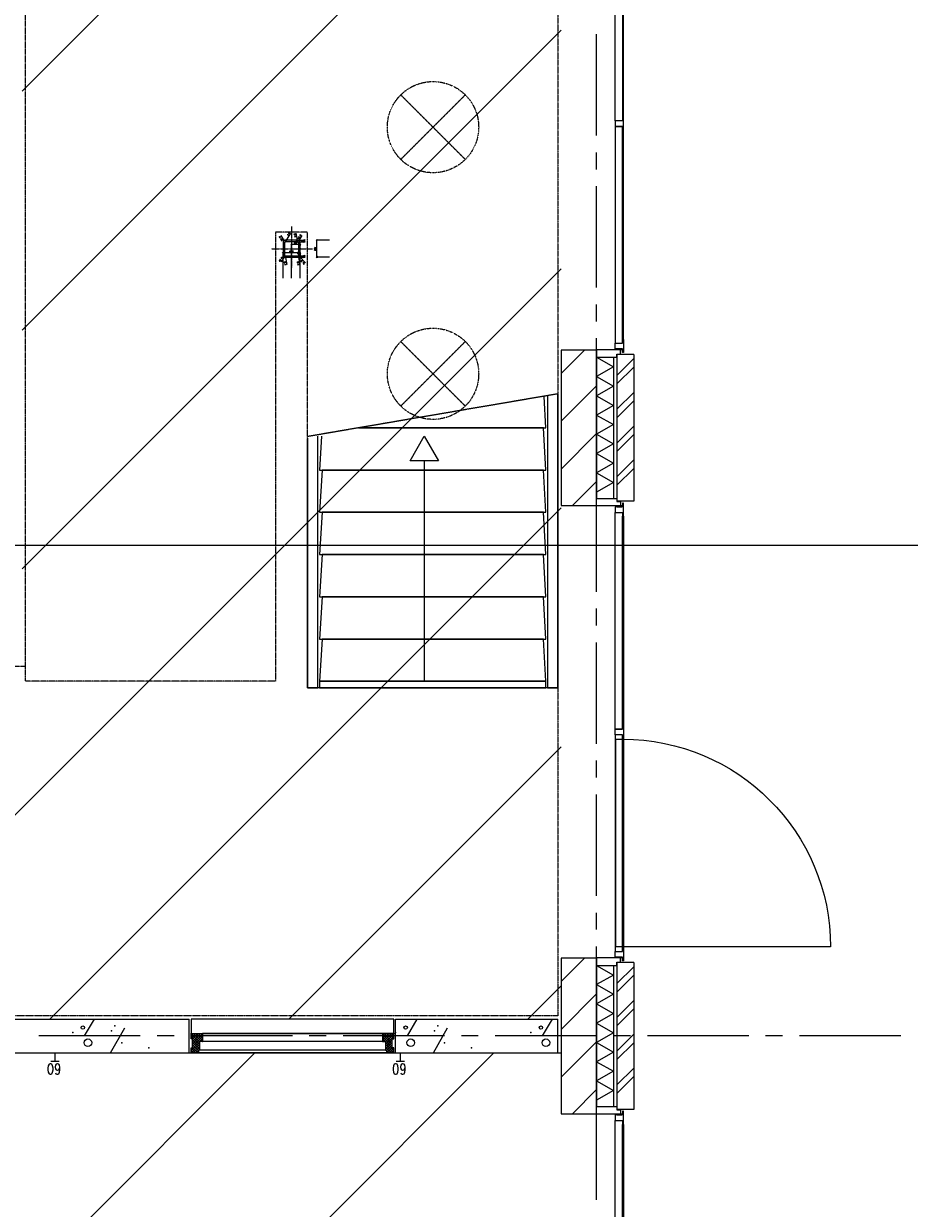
# Model space of a CAD drawing. Extents: x -66955 to 52345, y -20450 to 69550.
# Tile 77 of 94: x 32080 to 37320, y 13830 to 20842. Entities that reach past the tile are written whole.
import ezdxf
from ezdxf.enums import TextEntityAlignment as Align

# ---------------------------------------------------------------- set-up
doc = ezdxf.new("R2010")
doc.units = 0
doc.header["$MEASUREMENT"] = 0
for name, pattern in [('DASHDOT', [1, 0.5, -0.25, 0, -0.25]), ('DASHED', [0.75, 0.5, -0.25]), ('HIDDEN', [0.375, 0.25, -0.125])]:
    doc.linetypes.add(name, pattern=pattern)
for name, color, linetype in [('BEGGR--11-', 7, 'CONTINUOUS'), ('BEGGR--21-', 7, 'CONTINUOUS'), ('BEGGR--22-', 7, 'CONTINUOUS'), ('BEGGR--23-', 7, 'CONTINUOUS'), ('BEGGR--24-', 7, 'CONTINUOUS'), ('BEGGR--28-', 7, 'CONTINUOUS'), ('BEGGR--31-', 7, 'CONTINUOUS'), ('BEGGR--32-', 7, 'CONTINUOUS'), ('BEGGR--34-', 7, 'CONTINUOUS'), ('BEGGR--E5-', 7, 'CONTINUOUS'), ('STRAMIEN--E3-', 7, 'CONTINUOUS'), ('STRAMIEN--E7-', 7, 'CONTINUOUS')]:
    doc.layers.add(name, color=color, linetype=linetype)
doc.styles.add('ROMANS', font='ROMANS', dxfattribs={"height": 0.2})
doc.styles.add('txt', font='TXT', dxfattribs={"height": 0.2})

# ---------------------------------------------------------------- blocks, each defined once
blk = doc.blocks.new('*O143')
at = {"layer": 'BEGGR--24-', "color": 7, "linetype": 'CONTINUOUS'}
blk.add_line((0, 580.5), (0, -725.01), dxfattribs=at)
blk.add_lwpolyline([(0, 725), (83.42, 580.5), (-83.42, 580.5)], close=True, dxfattribs=at)
blk = doc.blocks.new('*O168')
at = {"layer": 'BEGGR--31-', "color": 7, "linetype": 'CONTINUOUS'}
for points in [[(-92.5, 1277), (-92.5, 1355), (-87.5, 1355), (-87.5, 1333), (-42.5, 1333), (-42.5, 1299), (-87.5, 1299), (-87.5, 1277)], [(-83.5, 1333), (-83.5, 1338), (-53.5, 1338), (-53.5, 1333)], [(-53.5, 1382), (-53.5, 1363), (-75.5, 1363), (-75.5, 1338), (66.5, 1338), (66.5, 1382)], [(-87.5, 39), (-92.5, 39), (-92.5, 1277), (-87.5, 1277)], [(-42.5, 1299), (-87.5, 1299), (-87.5, 17), (-42.5, 17)], [(-92.5, -39), (-92.5, 39), (-87.5, 39), (-87.5, 17), (-42.5, 17), (-42.5, -17), (-87.5, -17), (-87.5, -39)], [(-87.5, -1277), (-92.5, -1277), (-92.5, -39), (-87.5, -39)], [(-87.5, -17), (-42.5, -17), (-42.5, -1299), (-87.5, -1299)], [(-92.5, -1277), (-92.5, -1355), (-87.5, -1355), (-87.5, -1333), (-42.5, -1333), (-42.5, -1299), (-87.5, -1299), (-87.5, -1277)], [(-83.5, -1333), (-83.5, -1338), (-53.5, -1338), (-53.5, -1333)], [(-53.5, -1382), (-53.5, -1363), (-75.5, -1363), (-75.5, -1338), (66.5, -1338), (66.5, -1382)]]:
    blk.add_lwpolyline(points, close=True, dxfattribs=at)
blk = doc.blocks.new('MERKBF')
at = {"layer": 'BEGGR--31-', "color": 7, "linetype": 'CONTINUOUS'}
blk.add_blockref('*O168', (75.5, -1363), dxfattribs=at)
blk = doc.blocks.new('B__DIM')
at = {"layer": 'BEGGR--28-', "color": 7, "linetype": 'CONTINUOUS'}
for p, q in [((-0.5, -0.5), (0.5, 0.5)), ((-0.5, 0), (0.5, 0)), ((0, 0.5), (0, -0.5))]:
    blk.add_line(p, q, dxfattribs=at)
blk = doc.blocks.new('B28KOK')
at = {"layer": 'BEGGR--28-', "color": 7, "linetype": 'CONTINUOUS'}
for p, q in [((-174.1, 50), (-24.1, 50)), ((-174.1, 0), (25.9, 0)), ((-41.9, 37.2), (-92.2, 27.2)), ((-48.3, 44.2), (-78.6, 62.4)), ((-13.4, 50), (-50.9, 50)), ((-13.4, 42), (-50.9, 42)), ((-50, 50), (-50, 42)), ((-50, 38), (-50, -38)), ((-42, 38), (-42, -38)), ((38, 50), (-38, 50)), ((38, 42), (-38, 42)), ((-25, -50), (-25, 50)), ((25, -50), (25, 0)), ((41.4, 35.9), (93.2, 4.9)), ((42, -38), (42, 38)), ((48.3, 44.2), (78.6, 62.4)), ((50, -38), (50, 38)), ((-174.1, -50), (-24.1, -50)), ((-174.1, -50), (25.9, -50)), ((-41.9, -38.8), (-92.2, -48.8)), ((-46.5, -46.5), (-82.5, -82.5)), ((-25.9, -42), (-50.9, -42)), ((-25.9, -50), (-50.9, -50)), ((-50, -13.4), (-50, -75.9)), ((-50, -13.4), (-50, -50.9)), ((-50, -42), (-50, -50)), ((-50, -50), (0, -50)), ((-42, -13.4), (-42, -75.9)), ((-38, -42), (38, -42)), ((-38, -50), (38, -50)), ((0, -13.4), (0, -50.9)), ((41.9, -37.2), (92.2, -27.2)), ((42, -25.9), (42, -75.9)), ((48.3, -44.2), (78.6, -62.4)), ((50, -25.9), (50, -75.9)), ((-50, -75), (-42, -75)), ((42, -75), (50, -75)), ((-50, -224.1), (-50, -149.1)), ((-50, -150), (50, -150)), ((50, -224.1), (50, -149.1))]:
    blk.add_line(p, q, dxfattribs=at)
for points in [[(-58.3, 45), (-48.3, 44.2), (-53.7, 52.7)], [(-49.9, 31), (-41.9, 37.2), (-51.6, 39.9)], [(51.5, 35.2), (41.4, 35.9), (46.8, 27.4)], [(53.7, 52.7), (48.3, 44.2), (58.3, 45)], [(-49.7, -56), (-46.5, -46.5), (-56, -49.7)], [(-49.9, -45), (-41.9, -38.8), (-51.6, -36.1)], [(49.9, -31), (41.9, -37.2), (51.6, -39.9)], [(58.3, -44.9), (48.3, -44.2), (53.7, -52.7)]]:
    blk.add_lwpolyline(points, dxfattribs=at)
for centre, radius, start, end in [((-38, 38), 12, 90, 180), ((-38, 38), 4, 90, 180), ((38, 38), 12, 0, 90), ((38, 38), 4, 0, 90), ((-38, -38), 12, 180, 270), ((-38, -38), 4, 180, 270), ((38, -38), 4, 270, 360), ((38, -38), 12, 270, 360)]:
    blk.add_arc(centre, radius, start, end, dxfattribs=at)
at = {"layer": 'BEGGR--28-', "color": 7, "linetype": 'CONTINUOUS', "xscale": 9, "yscale": -9}
for p, rotation in [((-50, 50), 90), ((-50, 42), 270), ((-25, 50), 90), ((25, 0), 90), ((-50, -42), 90), ((-50, -50), 270), ((-50, -50), 180), ((-25, -50), 270), ((25, -50), 270), ((-50, -75), 180), ((42, -75), 180), ((-50, -150), 180)]:
    blk.add_blockref('B__DIM', p, dxfattribs=dict(at, rotation=rotation))
for p in [(0, -50), (-42, -75), (50, -75), (50, -150)]:
    blk.add_blockref('B__DIM', p, dxfattribs=at)
at = {"layer": 'BEGGR--28-', "color": 7, "linetype": 'CONTINUOUS', "extrusion": (0, 0, -1), "style": 'ROMANS'}
for s, rotation, p in [('12', 30.9762, (64.1, 58.9)), ('R', 329.0238, (-76.3, 66.2)), ('4', 348.70227, (87.9, 32.6)), ('R', 348.70227, (74.7, 35.3)), ('R', 30.9762, (52.5, 52)), ('8', 90, (45.5, 43.4)), ('100', 90, (20.5, -12)), ('12', 329.0238, (-64.7, 59.3)), ('4', 30.95918, (-84, 15.7)), ('R', 30.95918, (-95.5, 8.7)), ('4', 348.69414, (87.9, -43.4)), ('12', 315, (75.6, -69.2)), ('R', 348.69414, (74.7, -40.7)), ('R', 315, (66, -59.7)), ('8', 90, (45.5, -48.6)), ('50', 90, (-29.5, -32.5)), ('12', 30.95546, (-69.4, -51.6)), ('4', 348.69414, (-78, -25.4)), ('R', 30.95546, (-80.9, -58.5)), ('R', 348.69414, (-91.3, -22.8))]:
    blk.add_text(s, height=9, rotation=rotation, dxfattribs=at).set_placement(p)
for s, p in [('8', (43.4, -70.5)), ('50', (17.5, -45.5)), ('8', (-48.6, -70.5)), ('100', (-12, -145.5))]:
    blk.add_text(s, height=9, dxfattribs=at).set_placement(p)
blk = doc.blocks.new('*O169')
at = {"layer": 'BEGGR--28-', "color": 7, "linetype": 'HIDDEN'}
for p, q in [((-1.7, 120.83), (-1.7, -120.82)), ((-121.34, -10.51), (121.34, -10.51))]:
    blk.add_line(p, q, dxfattribs=at)
at = {"layer": 'BEGGR--28-', "color": 5, "linetype": 'CONTINUOUS', "rotation": 90}
blk.add_blockref('B28KOK', (-1.7, -10.51), dxfattribs=at)
blk = doc.blocks.new('*O209')
at = {"layer": 'BEGGR--32-', "color": 7, "linetype": 'CONTINUOUS'}
for p, q in [((-8.92, 57.01), (-33.5, 32.43)), ((5.23, 57), (-33.5, 18.29)), ((-18.49, 10), (-33.5, 25.02)), ((-32.63, 10.01), (-33.5, 10.88)), ((-23.06, 57.01), (-33.49, 46.58)), ((24.49, -4.7), (-33.49, 53.3)), ((24.49, -18.84), (-33.49, 39.16)), ((19.37, 57), (-27.64, 10.01)), ((24.5, 9.44), (-23.06, 57.01)), ((24.5, 19.71), (-16.51, -21.28)), ((24.5, 5.57), (-16.51, -35.43)), ((33.51, 57), (-16.5, 7)), ((33.51, 42.86), (-16.5, -7.14)), ((33.49, -41.99), (-16.5, 8.02)), ((24.5, 23.58), (-8.92, 57.01)), ((33.5, 28.72), (5.23, 57)), ((33.51, 42.86), (19.37, 57)), ((33.5, 28.71), (31.79, 27)), ((20.22, -57), (-16.51, -20.27)), ((6.08, -57), (-16.51, -34.41)), ((33.49, -56.13), (-16.5, -6.13)), ((24.49, -8.58), (-10.51, -43.57)), ((-8.06, -57), (-10.51, -54.55)), ((24.49, -22.72), (-9.8, -57)), ((33.49, -27.86), (4.34, -57)), ((33.49, -42), (18.49, -57)), ((33.49, -56.14), (32.63, -57)), ((33.49, -27.84), (32.65, -27))]:
    blk.add_line(p, q, dxfattribs=at)
blk.add_lwpolyline([(33.51, 57), (-33.49, 57.01), (-33.5, 10.01), (-16.5, 10), (-16.51, -41), (-10.51, -41), (-10.51, -57), (33.49, -57), (33.49, -27), (24.49, -27), (24.5, 27), (33.5, 27)], close=True, dxfattribs=at)
blk.add_lwpolyline([(33.51, 57), (-33.49, 57.01), (-33.5, 10.01), (-16.5, 10), (-16.51, -41), (-10.51, -41), (-10.51, -57), (33.49, -57), (33.49, -27), (24.49, -27), (24.5, 27), (33.5, 27)], close=True, dxfattribs=at)
blk.add_point((33.51, 57), dxfattribs=at)
at = {"layer": 'BEGGR--32-', "color": 7, "linetype": 'CONTINUOUS', "style": 'txt'}
blk.add_text('67x114', height=10, rotation=89.992299, dxfattribs=at).set_placement((6.5, -19))
blk = doc.blocks.new('*O210')
at = {"layer": 'BEGGR--32-', "color": 7, "linetype": 'CONTINUOUS'}
for p, q in [((-33.51, -42), (16.5, 7.99)), ((-33.5, 28.71), (-5.21, 57)), ((-33.5, 28.72), (-31.78, 27)), ((-33.49, 42.86), (-19.35, 57)), ((-33.49, 57), (16.5, 7)), ((-33.49, 42.86), (16.5, -7.14)), ((-24.51, -4.72), (33.51, 53.28)), ((-24.51, -18.86), (33.51, 39.14)), ((-24.5, 23.57), (8.94, 56.99)), ((-24.5, 9.42), (23.08, 56.99)), ((-24.5, 19.72), (16.49, -21.29)), ((-24.5, 5.58), (16.49, -35.43)), ((-19.35, 57), (27.65, 9.99)), ((-5.21, 57), (33.5, 18.28)), ((8.94, 56.99), (33.5, 32.42)), ((18.5, 9.99), (33.5, 24.99)), ((23.08, 56.99), (33.51, 46.56)), ((32.64, 9.99), (33.5, 10.85)), ((-33.51, -56.14), (16.5, -6.15)), ((-33.51, -27.86), (-32.65, -27)), ((-33.51, -27.84), (-4.36, -57.01)), ((-33.51, -41.99), (-18.5, -57)), ((-33.51, -56.13), (-32.64, -57)), ((-24.51, -8.56), (10.49, -43.57)), ((-24.51, -22.7), (9.79, -57.01)), ((-20.23, -57), (16.49, -20.29)), ((-6.09, -57.01), (16.49, -34.43)), ((8.05, -57.01), (10.49, -54.57))]:
    blk.add_line(p, q, dxfattribs=at)
blk.add_lwpolyline([(-33.49, 57), (33.51, 56.99), (33.5, 9.99), (16.5, 9.99), (16.49, -41.01), (10.49, -41.01), (10.49, -57.01), (-33.51, -57), (-33.51, -27), (-24.51, -27), (-24.5, 27), (-33.5, 27)], close=True, dxfattribs=at)
blk.add_lwpolyline([(-33.49, 57), (33.51, 56.99), (33.5, 9.99), (16.5, 9.99), (16.49, -41.01), (10.49, -41.01), (10.49, -57.01), (-33.51, -57), (-33.51, -27), (-24.51, -27), (-24.5, 27), (-33.5, 27)], close=True, dxfattribs=at)
blk.add_point((-33.49, 57), dxfattribs=at)
at = {"layer": 'BEGGR--32-', "color": 7, "linetype": 'CONTINUOUS', "style": 'txt'}
blk.add_text('67x114', height=10, rotation=89.992299, dxfattribs=at).set_placement((-0.5, -19))
blk = doc.blocks.new('*O208')
at = {"layer": 'BEGGR--31-', "color": 7, "linetype": 'CONTINUOUS'}
for p, q in [((533.01, 14), (-532.98, 14)), ((533, -33), (-532.99, -33)), ((555.99, -100.01), (-556, -100)), ((549.99, -84.01), (-550, -84))]:
    blk.add_line(p, q, dxfattribs=at)
at = {"layer": 'BEGGR--32-', "color": 7, "linetype": 'CONTINUOUS'}
blk.add_lwpolyline([(-600, 14.02), (600, 14.02), (600, 100.01), (-600, 100.01)], close=True, dxfattribs=at)
for name, p in [('*O210', (-566.49, -42.99)), ('*O209', (566.5, -43.01))]:
    blk.add_blockref(name, p, dxfattribs=at)
blk = doc.blocks.new('BI$LF')
at = {"layer": 'BEGGR--31-', "color": 7, "linetype": 'CONTINUOUS'}
blk.add_blockref('*O208', (600, 99.99), dxfattribs=at)
blk = doc.blocks.new('*O231')
at = {"layer": 'BEGGR--32-', "color": 7, "linetype": 'CONTINUOUS'}
blk.add_line((705, -1273), (-525, -1273), dxfattribs=at)
blk.add_lwpolyline([(-525, -1273), (-565, -1273), (-565, -43), (-525, -43)], close=True, dxfattribs=at)
at = {"layer": 'BEGGR--32-', "color": 7, "linetype": 'CONTINUOUS', "extrusion": (0, 0, -1)}
blk.add_ellipse((-524.9, -1273.2), major_axis=(0, 1230.2), ratio=0.999853, start_param=6.283124, end_param=1.570671, dxfattribs=at)
at = {"layer": 'BEGGR--31-', "color": 7, "linetype": 'CONTINUOUS', "rotation": 180}
blk.add_blockref('MERKBF', (-537, -1363), dxfattribs=at)
blk = doc.blocks.new('MERKCF')
at = {"layer": 'BEGGR--31-', "color": 7, "linetype": 'CONTINUOUS'}
blk.add_blockref('*O231', (537.02, 1363), dxfattribs=at)
blk = doc.blocks.new('*O300')
at = {"layer": 'BEGGR--23-', "color": 7, "linetype": 'HIDDEN'}
for p, q in [((-190.92, -190.92), (190.92, 190.92)), ((190.92, -190.92), (-190.92, 190.92))]:
    blk.add_line(p, q, dxfattribs=at)
at = {"layer": 'BEGGR--23-', "color": 7, "linetype": 'DASHDOT'}
blk.add_circle((0, 0), 270, dxfattribs=at)
blk = doc.blocks.new('*O301')
at = {"layer": 'BEGGR--23-', "color": 7, "linetype": 'HIDDEN'}
for p, q in [((-190.92, -190.92), (190.92, 190.92)), ((190.92, -190.92), (-190.92, 190.92))]:
    blk.add_line(p, q, dxfattribs=at)
at = {"layer": 'BEGGR--23-', "color": 7, "linetype": 'DASHDOT'}
blk.add_circle((0, 0), 270, dxfattribs=at)

msp = doc.modelspace()

# ---------------------------------------------------------------- linework, layer by layer
at = {"layer": 'BEGGR--11-', "color": 1, "linetype": 'CONTINUOUS'}
for p, q in [((32070, 20443.17), (33576.83, 21950)), ((32070, 19028.95), (34991.05, 21950)), ((32070, 17614.74), (35260, 20804.74)), ((30819.47, 14950), (35260, 19390.53)), ((32233.69, 14950), (35260, 17976.31)), ((33647.9, 14950), (35260, 16562.1)), ((35062.12, 14950), (35260, 15147.88)), ((21280, 2582.1), (33447.9, 14750)), ((21280, 1167.88), (34862.12, 14750))]:
    msp.add_line(p, q, dxfattribs=at)
at = {"layer": 'BEGGR--21-', "color": 7, "linetype": 'CONTINUOUS'}
for p, q in [((35398.31, 18910), (35260, 18771.69)), ((35590, 18885), (35590, 18015)), ((35690, 18885), (35590, 18885)), ((35690, 18885), (35690, 18015)), ((35690, 18860), (35590, 18760)), ((35690, 18810), (35590, 18710)), ((35470, 18698.84), (35260, 18488.84)), ((35690, 18660), (35590, 18560)), ((35690, 18610), (35590, 18510)), ((35690, 18460), (35590, 18360)), ((35470, 18416), (35260, 18206)), ((35690, 18410), (35590, 18310)), ((35690, 18260), (35590, 18160)), ((35690, 18210), (35590, 18110)), ((35470, 18133.16), (35326.84, 17990)), ((35690, 18015), (35590, 18015)), ((35398.31, 15310), (35260, 15171.69)), ((35590, 15285), (35590, 14415)), ((35690, 15285), (35590, 15285)), ((35690, 15260), (35590, 15160)), ((35690, 15285), (35690, 14415)), ((35690, 15210), (35590, 15110)), ((35470, 15098.84), (35260, 14888.84)), ((35690, 15060), (35590, 14960)), ((35690, 15010), (35590, 14910)), ((35470, 14816), (35260, 14606)), ((35690, 14860), (35590, 14760)), ((35690, 14810), (35590, 14710)), ((35690, 14660), (35590, 14560)), ((35690, 14610), (35590, 14510)), ((35470, 14533.16), (35326.84, 14390)), ((35690, 14415), (35590, 14415))]:
    msp.add_line(p, q, dxfattribs=at)
for points in [[(35470, 17990), (35470, 18910), (35260, 18910), (35260, 17990)], [(35470, 14390), (35470, 15310), (35260, 15310), (35260, 14390)]]:
    msp.add_lwpolyline(points, close=True, dxfattribs=at)
at = {"layer": 'BEGGR--22-', "color": 7, "linetype": 'CONTINUOUS'}
for p, q in [((35470, 18868), (35470, 18032)), ((35470, 18868), (35570, 18868)), ((35570, 18868), (35570, 18032)), ((35470, 18032), (35570, 18032)), ((35470, 15268), (35470, 14432)), ((35470, 15268), (35570, 15268)), ((35570, 15268), (35570, 14432)), ((29170, 14950), (33060, 14950)), ((32440, 14850), (32498, 14950)), ((33060, 14750), (33060, 14950)), ((34280, 14950), (35240, 14950)), ((34280, 14750), (34280, 14950)), ((34350, 14850), (34408, 14950)), ((35150, 14850), (35208, 14950)), ((35240, 14750), (35240, 14950)), ((32594, 14750), (32678, 14898)), ((34504, 14750), (34588, 14898)), ((29170, 14750), (33060, 14750)), ((34280, 14750), (35240, 14750)), ((35470, 14432), (35570, 14432))]:
    msp.add_line(p, q, dxfattribs=at)
for points in [[(35470, 18868), (35570, 18811), (35470, 18754)], [(35470, 18754), (35570, 18697), (35470, 18640)], [(35470, 18640), (35570, 18583), (35470, 18526)], [(35470, 18526), (35570, 18469), (35470, 18412)], [(35470, 18412), (35570, 18355), (35470, 18298)], [(35470, 18298), (35570, 18241), (35470, 18184)], [(35470, 18184), (35570, 18127), (35470, 18070)], [(35470, 15268), (35570, 15211), (35470, 15154)], [(35470, 15154), (35570, 15097), (35470, 15040)], [(35470, 15040), (35570, 14983), (35470, 14926)], [(35470, 14926), (35570, 14869), (35470, 14812)], [(35470, 14812), (35570, 14755), (35470, 14698)], [(35470, 14698), (35570, 14641), (35470, 14584)], [(35470, 14584), (35570, 14527), (35470, 14470)]]:
    msp.add_lwpolyline(points, dxfattribs=at)
for centre, radius in [((32430, 14900), 10), ((34340, 14900), 10), ((35140, 14900), 10), ((32460, 14810), 22.36), ((34370, 14810), 22.36), ((35170, 14810), 22.36)]:
    msp.add_circle(centre, radius, dxfattribs=at)
for p in [(32370, 14870), (32600, 14880), (32620, 14910), (34280, 14870), (34510, 14880), (34530, 14910), (35080, 14870), (32660, 14810), (34570, 14810), (32820, 14780), (34730, 14780)]:
    msp.add_point(p, dxfattribs=at)
at = {"layer": 'BEGGR--24-', "color": 7, "linetype": 'HIDDEN'}
for p, q in [((33760.01, 18400.38), (35240, 18652.74)), ((35240, 18649.24), (35240, 18651.84)), ((33760.01, 18389.33), (33760.01, 18385.41))]:
    msp.add_line(p, q, dxfattribs=at)
for points in [[(33760.01, 18389.33), (33760.01, 19607.63), (33570, 19607.63), (33570, 16949.99), (32090, 16949.99), (32090, 21930), (35240, 21930), (35240, 18652.74)], [(35240, 16909.99), (35240, 14970), (29302.03, 14970), (29302.04, 17040), (32089.96, 17040), (32089.96, 17199.99)]]:
    msp.add_lwpolyline(points, dxfattribs=at)
at = {"layer": 'BEGGR--24-', "color": 7, "linetype": 'CONTINUOUS'}
for points in [[(34060.42, 18449.99), (35170.02, 18449.99), (35158.88, 18635.46)], [(33842.06, 18400.87), (33830.01, 18199.99), (35170.02, 18199.99), (35155, 18449.99), (34102.72, 18449.99)]]:
    msp.add_lwpolyline(points, dxfattribs=at)
for points in [[(35155, 18199.99), (33845.01, 18199.99), (33830.01, 17949.99), (35170.02, 17949.99)], [(35155, 17949.99), (33845.01, 17949.99), (33830.01, 17699.99), (35170.02, 17699.99)], [(35155, 17699.99), (33845.01, 17699.99), (33830.01, 17449.99), (35170.02, 17449.99)], [(35155, 17449.99), (33845.01, 17449.99), (33830.01, 17199.99), (35170.02, 17199.99)], [(35155, 17199.99), (33845.01, 17199.99), (33830.01, 16949.99), (35170.02, 16949.99)]]:
    msp.add_lwpolyline(points, close=True, dxfattribs=at)
at = {"layer": 'BEGGR--34-', "color": 7, "linetype": 'CONTINUOUS'}
for points in [[(35240, 18649.24), (35240, 16909.99), (33760.01, 16909.99), (33760.01, 18385.41)], [(35180, 18639.72), (35180, 16909.99), (35240, 16909.99), (35240, 18651.84)], [(33760.01, 18389.33), (33760.01, 16909.99), (33819.99, 16909.99), (33819.99, 18401.44)]]:
    msp.add_lwpolyline(points, dxfattribs=at)
msp.add_lwpolyline([(33830.01, 16949.99), (33829.99, 16909.99), (35170.02, 16909.99), (35170.02, 16949.99)], close=True, dxfattribs=at)
at = {"layer": 'BEGGR--E5-', "color": 1, "linetype": 'CONTINUOUS'}
for p, q in [((32265, 14750), (32265, 14700)), ((34307.89, 14750), (34307.89, 14700)), ((32290, 14700), (32240, 14700)), ((34332.89, 14700), (34282.89, 14700))]:
    msp.add_line(p, q, dxfattribs=at)
at = {"layer": 'BEGGR--E5-', "color": 1, "linetype": 'DASHED'}
msp.add_lwpolyline([(31870, 21950), (31870, 19310), (31870, 19310), (29169.99, 19310), (29169.99, 14750), (35260, 14750)], dxfattribs=at)
at = {"layer": 'STRAMIEN--E3-', "color": 251, "linetype": 'DASHED'}
msp.add_lwpolyline([(41424, 17754), (27710, 17754), (27710, 16354), (15205.48, 16354), (15205.48, 24638), (-66455, 24638)], dxfattribs=at)
at = {"layer": 'STRAMIEN--E7-', "color": 1, "linetype": 'CONTINUOUS'}
for p, q in [((35470, 20480), (35470, 20780)), ((35470, 20180), (35470, 20480)), ((35470, 19980), (35470, 20080)), ((35470, 19580), (35470, 19880)), ((35470, 19280), (35470, 19580)), ((35470, 19080), (35470, 19180)), ((35470, 18680), (35470, 18980)), ((35470, 18380), (35470, 18680)), ((35470, 18180), (35470, 18280)), ((35470, 17780), (35470, 18080)), ((35470, 17480), (35470, 17780)), ((35470, 17280), (35470, 17380)), ((35470, 16880), (35470, 17180)), ((35470, 16580), (35470, 16880)), ((35470, 16380), (35470, 16480)), ((35470, 15980), (35470, 16280)), ((35470, 15680), (35470, 15980)), ((35470, 15480), (35470, 15580)), ((35470, 15080), (35470, 15380)), ((35470, 14780), (35470, 15080)), ((32470, 14850), (32170, 14850)), ((32770, 14850), (32470, 14850)), ((32970, 14850), (32870, 14850)), ((33370, 14850), (33070, 14850)), ((33670, 14850), (33370, 14850)), ((33870, 14850), (33770, 14850)), ((34270, 14850), (33970, 14850)), ((34570, 14850), (34270, 14850)), ((34770, 14850), (34670, 14850)), ((35170, 14850), (34870, 14850)), ((35470, 14850), (35170, 14850)), ((35670, 14850), (35570, 14850)), ((36070, 14850), (35770, 14850)), ((36370, 14850), (36070, 14850)), ((36570, 14850), (36470, 14850)), ((36970, 14850), (36670, 14850)), ((37270, 14850), (36970, 14850)), ((35470, 14580), (35470, 14680)), ((35470, 14180), (35470, 14480)), ((35470, 13880), (35470, 14180))]:
    msp.add_line(p, q, dxfattribs=at)

# ---------------------------------------------------------------- block references
at = {"layer": 'BEGGR--23-', "color": 7, "linetype": 'DASHDOT'}
for name, p in [('*O300', (34502, 20230)), ('*O301', (34502, 18770))]:
    msp.add_blockref(name, p, dxfattribs=at)
at = {"layer": 'BEGGR--24-', "color": 7, "linetype": 'CONTINUOUS'}
msp.add_blockref('*O143', (34450.01, 17675), dxfattribs=at)
at = {"layer": 'BEGGR--28-', "color": 5, "linetype": 'CONTINUOUS'}
msp.add_blockref('*O169', (33666.66, 19520.5), dxfattribs=at)
at = {"layer": 'BEGGR--31-', "color": 7, "linetype": 'CONTINUOUS', "yscale": -1, "rotation": 180}
msp.add_blockref('MERKBF', (35612, 21613), dxfattribs=at)
at = {"layer": 'BEGGR--31-', "color": 7, "linetype": 'CONTINUOUS'}
for name, p in [('MERKCF', (35612, 15287)), ('BI$LF', (33070, 14750))]:
    msp.add_blockref(name, p, dxfattribs=at)
at = {"layer": 'BEGGR--31-', "color": 7, "linetype": 'CONTINUOUS', "rotation": 180}
msp.add_blockref('MERKBF', (35612, 11687), dxfattribs=at)

# ---------------------------------------------------------------- texts
at = {"layer": 'BEGGR--E5-', "color": 1, "linetype": 'CONTINUOUS', "style": 'ROMANS', "width": 0.8}
for p in [(32259.84, 14654.66), (34302.74, 14654.66)]:
    msp.add_text('60', height=62.5, rotation=180, dxfattribs=at).set_placement(p, align=Align.MIDDLE)

doc.saveas('drawing.dxf')
